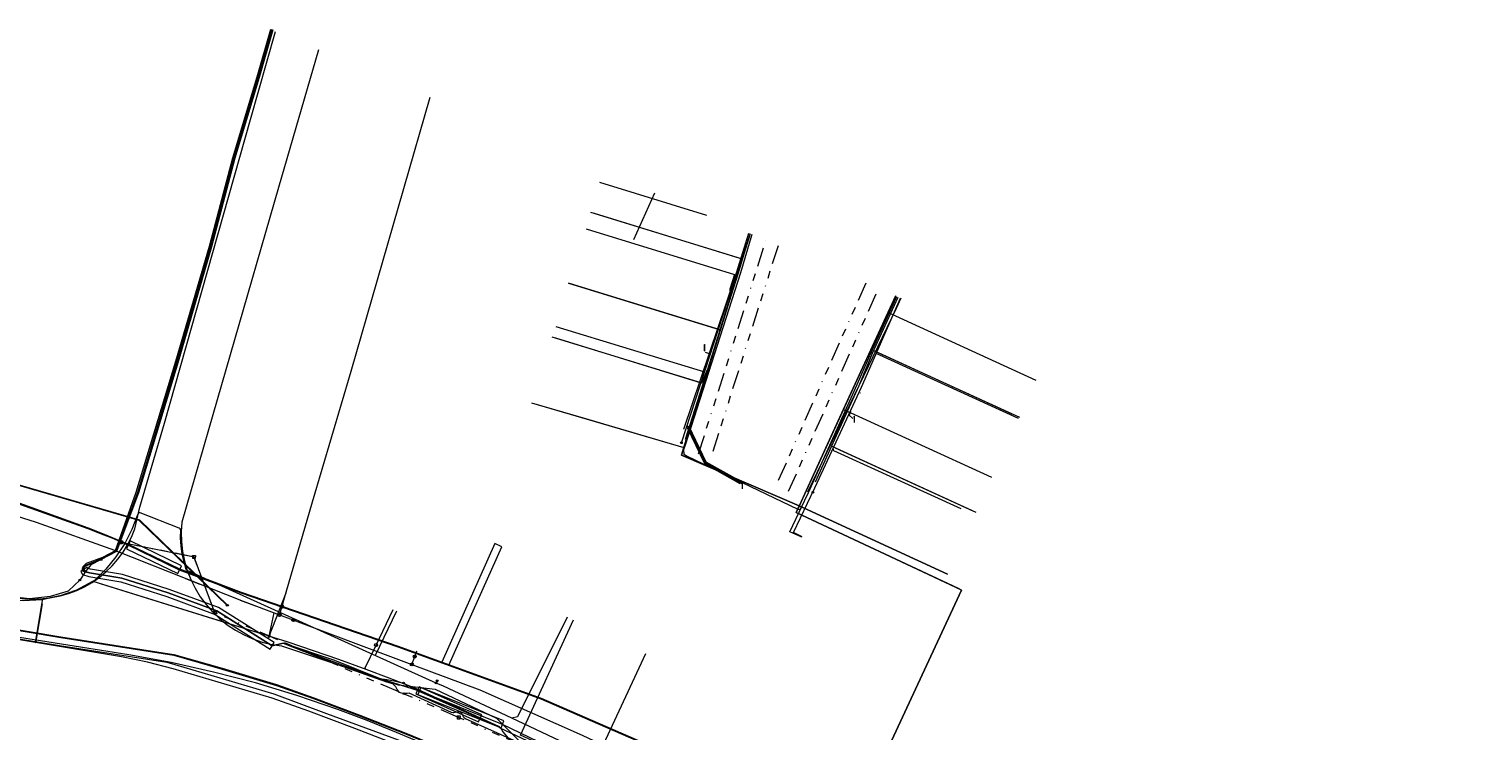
# Model space of a CAD drawing. Header units: metres. Extents: x 151922 to 154458, y 463415 to 464223.
# Tile 41 of 164: x 152121 to 152311, y 464131 to 464223. Entities that reach past the tile are written whole.
import ezdxf
from ezdxf.enums import TextEntityAlignment as Align
from ezdxf.lldxf.tags import DXFTag

# ---------------------------------------------------------------- set-up
doc = ezdxf.new("R2010")
doc.units = ezdxf.units.M
doc.linetypes.add('RI-OVERIG-SO', pattern=[17, 5, -2, 2, -2, 0, -2, 2, -2])
doc.layers.get('0').update_dxf_attribs({"lineweight": 9})
for name, color, linetype, lineweight in [('B-PV-KL-DATA-G', 90, 'KL-DATA-SO', 9), ('B-PV-KL-DATA_HULPSTUK-S', 90, 'Continuous', 9), ('B-PV-KL-DATA_KABELBED-G', 90, 'Continuous', 9), ('B-PV-KL-DATA_MANTELBUIS-G', 90, 'Continuous', 9), ('B-PV-KL-ET_HS-G', 10, 'KL-HS-SO', 9), ('B-PV-KL-ET_HS_MANTELBUIS-G', 10, 'Continuous', 9), ('B-PV-KL-ET_LS-G', 190, 'KL-LS-SO', 9), ('B-PV-KL-ET_LS-S', 190, 'Continuous', 9), ('B-PV-KL-ET_LS_HULPSTUK-S', 190, 'Continuous', 9), ('B-PV-KL-ET_LS_MANTELBUIS-G', 190, 'Continuous', 9), ('B-PV-KL-ET_MS-G', 130, 'KL-MS-SO', 9), ('B-PV-KL-ET_MS_HULPSTUK-S', 130, 'Continuous', 9), ('B-PV-KL-ET_MS_MANTELBUIS-G', 130, 'Continuous', 9), ('B-PV-KL-GAS_HD-G', 30, 'KL-GAS_HD-SO', 9), ('B-PV-KL-GAS_HD_HULPSTUK-S', 30, 'Continuous', 9), ('B-PV-KL-GAS_LD-G', 50, 'KL-GAS_LD-SO', 9), ('B-PV-KL-GAS_LD_HULPSTUK-S', 50, 'Continuous', 9), ('B-PV-KL-GAS_LD_MANTELBUIS-G', 50, 'Continuous', 9), ('B-PV-KL-WATER-G', 170, 'KL-WATER-SO', 9), ('B-PV-KL-WATER_HULPSTUK-S', 170, 'Continuous', 9), ('B-PV-OG-INFO-G', 7, 'Continuous', 9), ('B-PV-RI-DRUK-G', 210, 'RI-PERS-SO', 9), ('B-PV-RI-PERSLEIDING_HULPSTUK-S', 210, 'Continuous', 9), ('B-PV-RI-VRIJVERVAL-G', 210, 'RI-OVERIG-SO', 9), ('B-PV-RI-VRIJVERVAL_HULPSTUK-S', 210, 'Continuous', 9)]:
    doc.layers.add(name, color=color, linetype=linetype, lineweight=lineweight)
doc.styles.add('NLCS-ISO', font='txt')
doc.styles.get("Standard").update_dxf_attribs({"font": 'arial.ttf'})
tags = doc.linetypes.add('KL-DATA-SO', pattern='A,4,-1,[101,NLCS.SHX,S=0.5,R=0,X=0,Y=0],-1,4,-1,["D",Standard,S=1,R=0,X=-0.25,Y=-0.5],-1.5', length=12.5).pattern_tags.tags
tags[18] = DXFTag(74, 10)
tags = doc.linetypes.add('KL-GAS_HD-SO', pattern='A,4,-1,[69,NLCS.SHX,S=0.5,R=0,X=0,Y=0],-1,4,-1,["H",Standard,S=1,R=0,X=0,Y=-0.5],-2', length=13).pattern_tags.tags
tags[18] = DXFTag(74, 10)
tags = doc.linetypes.add('KL-GAS_LD-SO', pattern='A,4,-1,[69,NLCS.SHX,S=0.5,R=0,X=0,Y=0],-1,4,-1,["L",Standard,S=1,R=0,X=0.25,Y=-0.5],-2', length=13).pattern_tags.tags
tags[18] = DXFTag(74, 10)
tags = doc.linetypes.add('KL-HS-SO', pattern='A,4,-1,[103,NLCS.SHX,S=0.75,R=0,X=0,Y=0],-1,4,-1,["H",Standard,S=1,R=0,X=0,Y=-0.5],-2', length=13).pattern_tags.tags
tags[18] = DXFTag(74, 10)
tags = doc.linetypes.add('KL-LS-SO', pattern='A,4,-1,[103,NLCS.SHX,S=0.75,R=0,X=0,Y=0],-1,4,-1,["L",Standard,S=1,R=0,X=0,Y=-0.5],-2', length=13).pattern_tags.tags
tags[18] = DXFTag(74, 10)
tags = doc.linetypes.add('KL-MS-SO', pattern='A,4,-1,[103,NLCS.SHX,S=0.75,R=0,X=0,Y=0],-1,4,-1,["M",Standard,S=1,R=0,X=0,Y=-0.5],-2', length=13).pattern_tags.tags
tags[18] = DXFTag(74, 10)
doc.linetypes.add('KL-WATER-SO', pattern='A,7,-0.5,[168,NLCS.SHX,S=0.75,R=0,X=0.75,Y=0],-2', length=9.5)
tags = doc.linetypes.add('RI-PERS-SO', pattern='A,7,-2,["P",Standard,S=1.8,R=0,X=-0.5,Y=-0.9],-2,7,-2,[102,NLCS.SHX,S=1,R=180,X=0,Y=0],-2', length=22).pattern_tags.tags
tags[6] = DXFTag(74, 10)

# ---------------------------------------------------------------- blocks, each defined once
blk = doc.blocks.new('SKL-WTB_HULP_MOF-SO')
at = {"linetype": 'ByBlock', "lineweight": 18}
h = blk.add_hatch(color=0, dxfattribs=at)
h.dxf.hatch_style = 1
h.paths.add_polyline_path([(-0.5625, 0, 1), (0.5625, 0, 1)])
at = {"color": 0, "linetype": 'ByBlock', "lineweight": 18}
blk.add_circle((0, 0), 0.5625, dxfattribs=at)
at = {"color": 0, "linetype": 'ByBlock', "lineweight": 18, "style": 'NLCS-ISO', "flags": 1}
for tag, p in [('TYPE', (1.5, 0)), ('OMSCHRIJVING', (1.5, -3)), ('LABEL', (1.5, -1.5))]:
    blk.add_attdef(tag, p, '', height=1, dxfattribs=at)
blk = doc.blocks.new('SKL-WTB_HULP_AFSLUITER-SO')
at = {"color": 0, "linetype": 'ByBlock', "lineweight": 18}
blk.add_lwpolyline([(0, 0.8), (0, -0.8)], dxfattribs=at)
blk.add_circle((0, 0), 1, dxfattribs=at)
at = {"color": 0, "linetype": 'ByBlock', "lineweight": 18, "style": 'NLCS-ISO', "flags": 1}
for tag, p in [('TYPE', (1.5, 0)), ('OMSCHRIJVING', (1.5, -3)), ('LABEL', (1.5, -1.5))]:
    blk.add_attdef(tag, p, '', height=1, dxfattribs=at)
blk = doc.blocks.new('SKL-WTB_HULP_T STUK-SO')
at = {"color": 0, "linetype": 'ByBlock', "lineweight": 18}
blk.add_circle((0, 0), 1, dxfattribs=at)
at = {"color": 0, "linetype": 'ByBlock', "lineweight": -2, "style": 'NLCS-ISO'}
blk.add_text('T', height=1, dxfattribs=at).set_placement((0, 0), align=Align.MIDDLE_CENTER)
at = {"color": 0, "linetype": 'ByBlock', "lineweight": 18, "style": 'NLCS-ISO', "flags": 1}
for tag, p in [('TYPE', (1.5, 0)), ('OMSCHRIJVING', (1.5, -3)), ('LABEL', (1.5, -1.5))]:
    blk.add_attdef(tag, p, '', height=1, dxfattribs=at)
blk = doc.blocks.new('SKL-WTB_HULP_KB MEETPUNT-SO')
at = {"linetype": 'ByBlock', "lineweight": 18}
h = blk.add_hatch(color=0, dxfattribs=at)
h.dxf.hatch_style = 1
h.paths.add_polyline_path([(0.6, 1.04), (0.26, 0.78), (0.54, 0.61)])
at = {"color": 0, "linetype": 'ByBlock', "lineweight": 18}
for points in [[(-0.4, -0.69), (0.4, 0.69)], [(0.6, 1.04), (0.26, 0.78)], [(0.26, 0.78), (0.54, 0.61)], [(0.6, 1.04), (0.54, 0.61)], [(0, -0.25), (0, -0.8)]]:
    blk.add_lwpolyline(points, dxfattribs=at)
blk.add_circle((0, 0), 0.5, dxfattribs=at)
at = {"color": 0, "linetype": 'ByBlock', "lineweight": 18, "style": 'NLCS-ISO', "flags": 1}
for tag, p in [('TYPE', (1.5, 0)), ('OMSCHRIJVING', (1.5, -3)), ('LABEL', (1.5, -1.5))]:
    blk.add_attdef(tag, p, '', height=1, dxfattribs=at)
blk = doc.blocks.new('SKL-WTB_HULP_SIFON-SO')
at = {"linetype": 'ByBlock', "lineweight": 18}
h = blk.add_hatch(color=0, dxfattribs=at)
h.dxf.hatch_style = 1
h.paths.add_polyline_path([(0.13, -0.53), (-0.13, -0.53), (-0.13, -0.8), (0.13, -0.8)])
at = {"color": 0, "linetype": 'ByBlock', "lineweight": 18}
blk.add_lwpolyline([(0.33, 0.8), (0.33, -0.53), (-0.33, -0.53), (-0.33, 0.8)], dxfattribs=at)
blk.add_lwpolyline([(0.13, -0.8), (-0.13, -0.8), (-0.13, -0.53), (0.13, -0.53)], close=True, dxfattribs=at)
blk.add_circle((0, 0), 1, dxfattribs=at)
at = {"color": 0, "linetype": 'ByBlock', "lineweight": 18, "style": 'NLCS-ISO', "flags": 1}
for tag, p in [('TYPE', (1.5, 0)), ('OMSCHRIJVING', (1.5, -3)), ('LABEL', (1.5, -1.5))]:
    blk.add_attdef(tag, p, '', height=1, dxfattribs=at)
blk = doc.blocks.new('SRI-HULP_MANGAT-SO')
at = {"linetype": 'ByBlock', "lineweight": 18}
h = blk.add_hatch(color=0, dxfattribs=at)
h.dxf.hatch_style = 1
edge = h.paths.add_edge_path()
edge.add_arc((0.38, 0), 0.0646, -90, 90, ccw=False)
edge.add_line((0.38, -0.06), (-0.38, -0.06))
edge.add_arc((-0.38, 0), 0.0646, 90, 270, ccw=False)
edge.add_line((-0.38, 0.06), (0.38, 0.06))
at = {"color": 0, "linetype": 'ByBlock', "lineweight": 18}
blk.add_lwpolyline([(0.38, 0.06, -1), (0.38, -0.06), (-0.38, -0.06, -1), (-0.38, 0.06)], format="xyb", close=True, dxfattribs=at)
blk.add_ellipse((0, 0), major_axis=(-0.75, 0), ratio=0.666667, dxfattribs=at)
at = {"color": 0, "linetype": 'ByBlock', "lineweight": 18, "style": 'NLCS-ISO', "flags": 1}
for tag, p in [('TYPE', (1.75, 0)), ('OMSCHRIJVING', (1.75, -3)), ('LABEL', (1.75, -1.5))]:
    blk.add_attdef(tag, p, '', height=1, dxfattribs=at)
blk = doc.blocks.new('SKL-WTB_HULP_OVERIG-SO')
at = {"color": 0, "linetype": 'ByBlock', "lineweight": 18}
for points in [[(-0.14, 0.14), (0.14, -0.14)], [(0.14, 0.14), (-0.14, -0.14)]]:
    blk.add_lwpolyline(points, dxfattribs=at)
at = {"color": 0, "linetype": 'ByBlock', "lineweight": 18, "style": 'NLCS-ISO', "flags": 1}
for tag, p in [('TYPE', (1.5, 0)), ('OMSCHRIJVING', (1.5, -3)), ('LABEL', (1.5, -1.5))]:
    blk.add_attdef(tag, p, '', height=1, dxfattribs=at)
blk = doc.blocks.new('SRI-HULP_AFVOER_OPVANG-SO')
at = {"color": 0, "linetype": 'ByBlock', "lineweight": 18}
blk.add_lwpolyline([(-0.75, -1), (-1, 1), (1, 1), (0.75, -1)], close=True, dxfattribs=at)
at = {"color": 0, "linetype": 'ByBlock', "lineweight": 18, "style": 'NLCS-ISO', "flags": 1}
for tag, p in [('TYPE', (1.5, 0)), ('OMSCHRIJVING', (1.5, -3)), ('LABEL', (1.5, -1.5))]:
    blk.add_attdef(tag, p, '', height=1, dxfattribs=at)
blk = doc.blocks.new('SKL-ET_LS_MAST-SO')
for p, q in [((-0.05, 2.07), (0.05, 2.07)), ((-0.05, -2), (0.05, -2))]:
    blk.add_line(p, q)
for points in [[(-0.18, 1.76), (-0.22, 1.76), (-0.22, 1.84), (-0.18, 1.84), (-0.18, 1.79)], [(-0.18, 1.49), (-0.22, 1.49), (-0.22, 1.57), (-0.18, 1.57), (-0.18, 1.52)], [(-0.18, 1.79), (-0.05, 1.79)], [(-0.18, 1.76), (-0.05, 1.76)], [(-0.18, 1.52), (-0.05, 1.52)], [(-0.18, 1.49), (-0.05, 1.49)], [(-0.05, -2), (-0.05, 2.07)], [(0.05, -2), (0.05, 2.07)], [(0.18, 1.92), (0.05, 1.92)], [(0.18, 1.89), (0.05, 1.89)], [(0.18, 1.66), (0.05, 1.66)], [(0.18, 1.63), (0.05, 1.63)], [(0.18, 1.39), (0.05, 1.39)], [(0.18, 1.36), (0.05, 1.36)], [(0.18, 1.89), (0.22, 1.89), (0.22, 1.97), (0.18, 1.97), (0.18, 1.92)], [(0.18, 1.63), (0.22, 1.63), (0.22, 1.71), (0.18, 1.71), (0.18, 1.66)], [(0.18, 1.36), (0.22, 1.36), (0.22, 1.44), (0.18, 1.44), (0.18, 1.39)]]:
    blk.add_lwpolyline(points)

msp = doc.modelspace()

# ---------------------------------------------------------------- linework, layer by layer
at = {"layer": 'B-PV-KL-DATA-G', "ltscale": 0.5, "flags": 128}
for points in [[(152152.508, 464223.255), (152150.716, 464217.013), (152147.533, 464206.432), (152144.469, 464194.839), (152140.074, 464179.737), (152134.886, 464162.592), (152131.995, 464154.88), (152129.988, 464153.838)], [(152195.319, 464203.307), (152209.318, 464198.985)], [(152202.531, 464201.884), (152199.779, 464195.741)], [(152230.478, 464109.603), (152230.183, 464108.976), (152229.419, 464109.374), (152225.01, 464111.613), (152242.775, 464149.837), (152242.347, 464150.032), (152221.095, 464160.001), (152221.214, 464160.27), (152221.482, 464160.855), (152206.052, 464167.521), (152215.047, 464196.537)], [(152215.047, 464196.537), (152206.052, 464167.521), (152221.482, 464160.855), (152221.214, 464160.27), (152221.095, 464160.001), (152242.347, 464150.032), (152242.775, 464149.837), (152225.01, 464111.613), (152229.419, 464109.374), (152230.183, 464108.976), (152230.478, 464109.603)], [(152215.047, 464196.537), (152206.052, 464167.521), (152221.482, 464160.855), (152221.214, 464160.27), (152221.095, 464160.001), (152242.347, 464150.032), (152242.775, 464149.837), (152225.01, 464111.613), (152229.419, 464109.374), (152230.183, 464108.976), (152230.478, 464109.603)], [(152215.047, 464196.537), (152206.052, 464167.521), (152221.482, 464160.855), (152221.214, 464160.27), (152221.095, 464160.001), (152242.347, 464150.032), (152242.775, 464149.837), (152225.01, 464111.613), (152229.419, 464109.374), (152230.183, 464108.976), (152230.478, 464109.603)], [(152206.368, 464170.916), (152213.106, 464190.842), (152214.894, 464196.603)], [(152230.478, 464109.603), (152230.183, 464108.976), (152229.419, 464109.374), (152225.01, 464111.613), (152242.775, 464149.837), (152242.347, 464150.032), (152221.095, 464160.001), (152221.214, 464160.27), (152221.482, 464160.855), (152206.052, 464167.521), (152211.139, 464183.929), (152191.224, 464190.064)], [(152234.095, 464188.4), (152221.214, 464160.27), (152221.095, 464160.001), (152242.347, 464150.032), (152242.775, 464149.837), (152225.01, 464111.613), (152229.419, 464109.374), (152230.183, 464108.976), (152230.478, 464109.603)], [(152234.095, 464188.4), (152221.214, 464160.27), (152221.095, 464160.001), (152242.347, 464150.032), (152242.775, 464149.837), (152225.01, 464111.613), (152229.419, 464109.374), (152230.183, 464108.976), (152230.478, 464109.603)], [(152234.095, 464188.4), (152221.214, 464160.27), (152221.095, 464160.001), (152242.347, 464150.032), (152242.775, 464149.837), (152225.01, 464111.613), (152229.419, 464109.374), (152230.183, 464108.976), (152230.478, 464109.603)], [(152234.809, 464188.095), (152234.193, 464186.743), (152222.576, 464162.685)], [(152252.558, 464177.305), (152233.096, 464186.219), (152221.214, 464160.27), (152221.095, 464160.001), (152242.347, 464150.032), (152242.775, 464149.837), (152225.01, 464111.613), (152229.419, 464109.374), (152230.183, 464108.976), (152230.478, 464109.603)], [(152186.396, 464174.381), (152206.369, 464168.541), (152206.052, 464167.521), (152221.482, 464160.855), (152221.214, 464160.27), (152221.095, 464160.001), (152242.347, 464150.032), (152242.775, 464149.837), (152225.01, 464111.613), (152229.419, 464109.374), (152230.183, 464108.976), (152230.478, 464109.603)], [(152246.728, 464164.575), (152227.265, 464173.485), (152221.214, 464160.27), (152221.095, 464160.001), (152242.347, 464150.032), (152242.775, 464149.837), (152225.01, 464111.613), (152229.419, 464109.374), (152230.183, 464108.976), (152230.478, 464109.603)], [(152007.145, 464167.764), (152048.263, 464160.77), (152117.84, 464149.02), (152120.598, 464148.748), (152123.355, 464149.016), (152125.713, 464149.725), (152127.196, 464151.147)], [(152230.478, 464109.603), (152230.183, 464108.976), (152229.419, 464109.374), (152225.01, 464111.613), (152242.775, 464149.837), (152242.347, 464150.032), (152221.095, 464160.001), (152221.214, 464160.27), (152221.482, 464160.855), (152240.93, 464151.935)], [(152129.988, 464153.838), (152128.644, 464153.144), (152127.945, 464152.276), (152127.196, 464151.147)], [(152129.988, 464153.838), (152127.929, 464152.956), (152127.514, 464152.672), (152127.487, 464152.471), (152127.54, 464152.349), (152127.843, 464152.233), (152128.474, 464152.095), (152132.682, 464151.41), (152138.755, 464149.454), (152145.152, 464147.094), (152152.396, 464142.527), (152153.867, 464142.889), (152160.612, 464140.226), (152167.401, 464137.802), (152168.167, 464137.584), (152168.55, 464137.215), (152168.772, 464136.756), (152168.993, 464136.436), (152169.669, 464136.26)], [(152230.478, 464109.603), (152230.183, 464108.976), (152229.419, 464109.374), (152208.743, 464119.873), (152184.949, 464130.82), (152191.895, 464145.916)], [(152230.478, 464109.603), (152230.183, 464108.976), (152229.419, 464109.374), (152208.743, 464119.873), (152194.397, 464126.473), (152201.361, 464141.54)], [(152197.675, 464129.509), (152195.575, 464124.989), (152191.973, 464126.558), (152177.754, 464132.957), (152177.631, 464133.038), (152177.541, 464133.135), (152177.274, 464133.634), (152177.181, 464133.749), (152177.051, 464133.821), (152176.92, 464133.858), (152176.771, 464133.858), (152176.206, 464133.739), (152176.065, 464133.735), (152175.93, 464133.777), (152170.364, 464136.335), (152170.106, 464136.26), (152169.669, 464136.26)]]:
    msp.add_lwpolyline(points, dxfattribs=at)
at = {"layer": 'B-PV-KL-DATA_KABELBED-G', "ltscale": 0.5, "flags": 128}
for points in [[(152121.389, 464142.97), (152121.83, 464145.595), (152122.359, 464148.75), (152123.493, 464148.869), (152124.614, 464149.082), (152125.713, 464149.388), (152126.783, 464149.784), (152127.815, 464150.269), (152128.804, 464150.837), (152129.742, 464151.486), (152130.623, 464152.211), (152131.44, 464153.007), (152132.188, 464153.868), (152132.862, 464154.789), (152133.456, 464155.763), (152133.968, 464156.782), (152134.392, 464157.841), (152135.069, 464160.712), (152138.287, 464171.711), (152149.546, 464211.518), (152152.849, 464223.07)], [(152158.461, 464220.672), (152153.255, 464202.591), (152140.57, 464158.736), (152140.491, 464157.455), (152140.523, 464156.173), (152140.667, 464154.898), (152140.921, 464153.64), (152141.283, 464152.409), (152141.751, 464151.215), (152142.321, 464150.065), (152142.989, 464148.969), (152143.749, 464147.936), (152144.596, 464146.972), (152145.524, 464146.086), (152146.525, 464145.284), (152147.592, 464144.571), (152148.717, 464143.954), (152149.891, 464143.437), (152151.106, 464143.024), (152152.352, 464142.718), (152153.62, 464142.522), (152168.903, 464137.423), (152173.769, 464136.857), (152181.811, 464133.044), (152185.279, 464129.577)], [(152195.319, 464203.307), (152209.323, 464198.983)], [(152211.139, 464183.929), (152215.047, 464196.537)], [(152191.224, 464190.064), (152211.139, 464183.929)], [(152234.095, 464188.4), (152233.096, 464186.219)], [(152233.096, 464186.219), (152227.265, 464173.485)], [(152252.558, 464177.305), (152233.096, 464186.219)], [(152206.369, 464168.541), (152211.139, 464183.929)], [(152229.513, 464175.659), (152229.481, 464175.674)], [(152186.396, 464174.381), (152193.155, 464172.405)], [(152193.155, 464172.405), (152206.369, 464168.541)], [(152227.265, 464173.485), (152221.482, 464160.855)], [(152246.728, 464164.575), (152227.265, 464173.485)], [(152213.405, 464164.345), (152206.052, 464167.521), (152206.369, 464168.541)], [(152221.482, 464160.855), (152213.405, 464164.345)], [(152121.389, 464142.97), (152066.512, 464152.18), (152015.269, 464160.78), (152005.382, 464162.31)], [(152222.478, 464159.352), (152221.095, 464160.001), (152221.482, 464160.855)], [(152240.93, 464151.935), (152221.482, 464160.855)], [(152223.383, 464158.928), (152222.478, 464159.352)], [(152225.01, 464111.613), (152242.775, 464149.837), (152223.383, 464158.928)], [(152122.239, 464148.036), (152121.415, 464143.128)], [(152194.397, 464126.473), (152184.949, 464130.82), (152191.895, 464145.916)], [(152314.7, 464050.963), (152288.081, 464066.618), (152253.975, 464086.846), (152220.752, 464105.987), (152207.78, 464112.804), (152205.421, 464113.929), (152200.491, 464116.203), (152196.807, 464117.874), (152192.072, 464119.87), (152190.724, 464120.45), (152184.766, 464123.016), (152169.238, 464129.361), (152163.226, 464131.706), (152157.214, 464133.963), (152152.416, 464135.682), (152139.443, 464139.512), (152136.065, 464140.399), (152132.64, 464141.081), (152121.389, 464142.97)], [(152194.397, 464126.473), (152201.361, 464141.54)]]:
    msp.add_lwpolyline(points, dxfattribs=at)
at = {"layer": 'B-PV-KL-DATA_MANTELBUIS-G', "ltscale": 0.5, "flags": 128}
msp.add_lwpolyline([(152122.239, 464148.036), (152121.415, 464143.128)], dxfattribs=at)
at = {"layer": 'B-PV-KL-ET_HS-G', "ltscale": 0.5, "flags": 128}
for points in [[(152224.861, 464116.634), (152205.834, 464127.608), (152187.667, 464135.545), (152168.938, 464142.353), (152148.359, 464149.431), (152140.278, 464152.463), (152133.534, 464155.718), (152131.452, 464156.617), (152130.402, 464157.045), (152128.285, 464157.861), (152118.244, 464161.462), (152099.08, 464167.318), (152086.429, 464170.301), (152077.279, 464172.359), (152057.447, 464175.397), (152037.752, 464179.019), (152018.011, 464182.446), (152012.266, 464183.517)], [(152226.289, 464115.891), (152224.885, 464116.677), (152205.857, 464127.653), (152187.686, 464135.591), (152168.955, 464142.4), (152148.376, 464149.478), (152140.289, 464152.512), (152133.554, 464155.763), (152132.516, 464156.22), (152130.421, 464157.092), (152128.302, 464157.907), (152118.26, 464161.509), (152099.093, 464167.366), (152086.44, 464170.35), (152077.288, 464172.408), (152057.455, 464175.446), (152037.761, 464179.068), (152018.02, 464182.495), (152012.281, 464183.565)], [(152224.909, 464116.72), (152205.88, 464127.698), (152187.705, 464135.637), (152168.972, 464142.447), (152148.393, 464149.525), (152140.3, 464152.561), (152133.565, 464155.813), (152133.575, 464155.809), (152132.536, 464156.266), (152130.439, 464157.138), (152128.32, 464157.954), (152118.276, 464161.556), (152099.106, 464167.414), (152086.451, 464170.399), (152077.297, 464172.457), (152057.463, 464175.495), (152037.77, 464179.117), (152018.029, 464182.544), (152012.297, 464183.613)], [(152005.521, 464162.766), (152041.862, 464156.891), (152081.842, 464150.835), (152124.685, 464143.598), (152139.508, 464141.308), (152145.845, 464139.482), (152152.962, 464137.339), (152157.815, 464135.6), (152163.85, 464133.334), (152169.884, 464130.981), (152185.441, 464124.625), (152192.755, 464121.474), (152197.506, 464119.472), (152201.216, 464117.789), (152206.161, 464115.508), (152212.65, 464112.417), (152221.556, 464107.365), (152254.78, 464088.223), (152288.892, 464067.991), (152314.733, 464052.806)], [(152005.552, 464162.862), (152041.878, 464156.989), (152081.858, 464150.933), (152124.701, 464143.696), (152139.53, 464141.406), (152145.873, 464139.578), (152152.994, 464137.435), (152157.849, 464135.694), (152163.886, 464133.428), (152169.922, 464131.073), (152185.479, 464124.717), (152192.795, 464121.566), (152197.546, 464119.564), (152201.258, 464117.879), (152206.203, 464115.598), (152212.696, 464112.505), (152221.606, 464107.451), (152254.83, 464088.309), (152288.942, 464068.077), (152314.733, 464052.921)], [(152314.733, 464052.864), (152288.917, 464068.034), (152254.805, 464088.266), (152221.581, 464107.408), (152212.673, 464112.461), (152206.182, 464115.553), (152201.237, 464117.834), (152197.526, 464119.518), (152192.775, 464121.52), (152185.46, 464124.671), (152169.903, 464131.027), (152163.868, 464133.381), (152157.832, 464135.647), (152152.978, 464137.387), (152145.859, 464139.53), (152139.519, 464141.357), (152124.693, 464143.647), (152119.615, 464144.505)]]:
    msp.add_lwpolyline(points, dxfattribs=at)
at = {"layer": 'B-PV-KL-ET_HS_MANTELBUIS-G', "ltscale": 0.5, "flags": 128}
for points in [[(152133.305, 464155.245), (152140.037, 464151.996), (152140.537, 464153.032), (152133.805, 464156.281), (152133.305, 464155.245)], [(152181.608, 464155.92), (152174.652, 464140.398), (152175.564, 464139.99), (152182.52, 464155.512), (152181.608, 464155.92)]]:
    msp.add_lwpolyline(points, dxfattribs=at)
at = {"layer": 'B-PV-KL-ET_LS-G', "ltscale": 0.5, "flags": 128}
for points in [[(152197.816, 464126.531), (152197.711, 464126.275), (152196.833, 464126.728), (152196.266, 464126.789), (152195.99, 464126.421), (152195.703, 464126.28), (152195.388, 464126.285), (152187.326, 464129.957), (152182.594, 464132.223), (152171.699, 464136.598), (152166.453, 464138.241), (152160.634, 464140.583), (152153.867, 464142.889), (152152.396, 464142.527), (152145.152, 464147.094), (152138.755, 464149.454), (152132.682, 464151.41), (152128.474, 464152.095), (152127.885, 464152.289), (152127.631, 464152.538), (152127.624, 464152.912), (152128.075, 464153.341), (152130.213, 464154.168), (152131.859, 464155.028), (152134.601, 464162.687), (152139.786, 464179.822), (152144.18, 464194.919), (152147.245, 464206.514), (152150.428, 464217.098), (152152.229, 464223.374)], [(152193.539, 464197.203), (152213.003, 464191.183), (152212.377, 464189.284), (152212.421, 464188.747)], [(152206.041, 464169.143), (152213.338, 464191.567), (152214.864, 464196.616)], [(152223.274, 464162.652), (152229.633, 464176.418), (152234.766, 464188.113)], [(152189.59, 464184.391), (152209.064, 464178.433)], [(152209.648, 464180.227), (152209.553, 464180.258), (152209.725, 464180.787), (152209.185, 464180.991)], [(152250.21, 464172.33), (152231.581, 464180.857)], [(152228.197, 464173.308), (152228.024, 464172.755), (152228.523, 464172.311)], [(152206.798, 464171.468), (152209.19, 464166.514), (152214.019, 464163.776)], [(152242.73, 464160.498), (152226.007, 464168.091), (152225.951, 464168.446)], [(152221.849, 464156.831), (152220.718, 464157.375), (152223.485, 464163.156), (152223.503, 464163.147)], [(152173.898, 464137.647), (152141.269, 464152.391), (152141.198, 464152.458), (152141.152, 464152.544), (152140.854, 464153.539), (152140.63, 464154.553), (152140.482, 464155.582), (152140.41, 464156.618), (152140.413, 464157.711), (152140.353, 464157.859), (152140.224, 464157.955), (152135.114, 464159.939), (152135.006, 464159.94), (152134.905, 464159.903), (152134.823, 464159.832), (152134.793, 464159.786), (152134.027, 464157.784), (152133.077, 464155.923), (152131.933, 464154.174), (152130.609, 464152.558), (152129.12, 464151.092), (152127.111, 464149.956), (152124.949, 464149.149), (152122.687, 464148.691), (152120.382, 464148.594), (152118.088, 464148.858), (152080.866, 464155.164)], [(152152.013, 464143.77), (152154.23, 464149.489)], [(152152.013, 464143.77), (152152.652, 464146.847)], [(152168.701, 464147.063), (152165.911, 464141.254)], [(152191.083, 464146.291), (152184.569, 464133.196), (152183.813, 464133.032)], [(152173.898, 464137.647), (152174.034, 464137.95)], [(152196.416, 464127.12), (152183.813, 464133.032), (152174.875, 464137.229), (152173.898, 464137.647)]]:
    msp.add_lwpolyline(points, dxfattribs=at)
at = {"layer": 'B-PV-KL-ET_LS_MANTELBUIS-G', "ltscale": 0.5, "flags": 128}
for points in [[(152213.832, 464164.054), (152209.305, 464166.621), (152207.064, 464171.263), (152206.794, 464171.133), (152209.075, 464166.407), (152213.684, 464163.794), (152213.832, 464164.054)], [(152133.305, 464155.245), (152140.037, 464151.996), (152140.537, 464153.032), (152133.805, 464156.281), (152133.305, 464155.245)], [(152181.608, 464155.92), (152174.652, 464140.398), (152175.564, 464139.99), (152182.52, 464155.512), (152181.608, 464155.92)], [(152128.153, 464152.817), (152127.306, 464152.285), (152127.563, 464151.877), (152128.36, 464151.608), (152132.567, 464150.922), (152138.6, 464148.974), (152144.928, 464146.642), (152152.13, 464142.104), (152152.663, 464142.95), (152145.372, 464147.544), (152138.927, 464149.919), (152132.803, 464151.897), (152128.602, 464152.581), (152128.22, 464152.71), (152128.153, 464152.817)], [(152171.246, 464136.226), (152179.456, 464132.55), (152179.864, 464133.462), (152171.654, 464137.138), (152171.246, 464136.226)], [(152171.511, 464136.142), (152182.406, 464131.76), (152182.779, 464132.688), (152171.884, 464137.07), (152171.511, 464136.142)]]:
    msp.add_lwpolyline(points, dxfattribs=at)
at = {"layer": 'B-PV-KL-ET_MS-G', "ltscale": 0.5, "flags": 128}
for points in [[(152152.368, 464223.315), (152150.572, 464217.056), (152147.389, 464206.473), (152144.325, 464194.879), (152139.93, 464179.779), (152134.744, 464162.64), (152131.98, 464154.922), (152130.277, 464154.032), (152127.908, 464153.044), (152127.72, 464152.887), (152127.719, 464152.548), (152127.885, 464152.289), (152128.474, 464152.095), (152132.682, 464151.41), (152138.755, 464149.454), (152145.152, 464147.094), (152152.396, 464142.527), (152153.867, 464142.889), (152166.453, 464138.241), (152167.413, 464138.124), (152168.385, 464137.955), (152169.609, 464137.647)], [(152195.524, 464118.823), (152192.388, 464120.242), (152189.262, 464121.684), (152186.147, 464123.151), (152183.043, 464124.641), (152179.952, 464126.156), (152176.227, 464127.896), (152172.471, 464129.571), (152168.687, 464131.179), (152164.874, 464132.718), (152161.033, 464134.189), (152155.659, 464136.021), (152150.222, 464137.657), (152144.729, 464139.093), (152139.187, 464140.328), (152133.603, 464141.359), (152094.432, 464147.542), (152042.087, 464156.19), (152028.129, 464158.532)], [(152169.609, 464137.647), (152171.45, 464136.682), (152182.126, 464131.896), (152182.232, 464131.822), (152182.41, 464131.635), (152182.624, 464131.26), (152183.327, 464130.417), (152184.177, 464129.723), (152185.142, 464129.2), (152191.811, 464126.192), (152197.055, 464123.906), (152199.306, 464128.752)]]:
    msp.add_lwpolyline(points, dxfattribs=at)
at = {"layer": 'B-PV-KL-ET_MS_MANTELBUIS-G', "ltscale": 0.5, "flags": 128}
for points in [[(152128.153, 464152.817), (152127.306, 464152.285), (152127.563, 464151.877), (152128.36, 464151.608), (152132.567, 464150.922), (152138.6, 464148.974), (152144.928, 464146.642), (152152.13, 464142.104), (152152.663, 464142.95), (152145.372, 464147.544), (152138.927, 464149.919), (152132.803, 464151.897), (152128.602, 464152.581), (152128.22, 464152.71), (152128.153, 464152.817)], [(152171.246, 464136.226), (152179.456, 464132.55), (152179.864, 464133.462), (152171.654, 464137.138), (152171.246, 464136.226)], [(152171.511, 464136.142), (152182.406, 464131.76), (152182.779, 464132.688), (152171.884, 464137.07), (152171.511, 464136.142)]]:
    msp.add_lwpolyline(points, dxfattribs=at)
at = {"layer": 'B-PV-KL-GAS_HD-G', "ltscale": 0.5, "flags": 128}
for points in [[(152153.952, 464148.528), (152157.67, 464161.388), (152162.761, 464178.528), (152173.111, 464214.453)], [(152012.234, 464183.42), (152084.94, 464168.605), (152089.966, 464167.469), (152100.56, 464164.915), (152111.06, 464161.998), (152121.452, 464158.72), (152131.725, 464155.086), (152148.585, 464148.369), (152153.387, 464146.572)], [(152153.387, 464146.572), (152153.701, 464147.659)], [(152153.701, 464147.659), (152153.952, 464148.528)], [(152153.387, 464146.572), (152170.714, 464140.088)], [(152171.1, 464141.121), (152171.375, 464141.855)], [(152170.714, 464140.088), (152171.1, 464141.121)], [(152170.714, 464140.088), (152179.641, 464136.748), (152193.05, 464130.831), (152207.584, 464123.949), (152221.93, 464116.682), (152236.412, 464108.854), (152314.733, 464062.472)]]:
    msp.add_lwpolyline(points, dxfattribs=at)
at = {"layer": 'B-PV-KL-GAS_LD-G', "ltscale": 0.5, "flags": 128}
for points in [[(152194.11, 464199.386), (152213.89, 464193.287), (152214.152, 464193.466)], [(152206.592, 464169.613), (152213.543, 464191.436), (152215.071, 464196.527)], [(152223.627, 464164.013), (152229.322, 464176.645), (152231.067, 464180.895), (152234.468, 464188.24)], [(152189.07, 464183.047), (152208.729, 464176.982), (152209.527, 464178.828)], [(152231.23, 464181.247), (152250.351, 464172.49)], [(152225.738, 464168.694), (152244.645, 464160.035)], [(152007.055, 464167.487), (152051.435, 464159.943), (152095.321, 464152.531), (152117.46, 464148.661), (152119.833, 464148.455), (152122.211, 464148.592), (152124.544, 464149.068), (152126.785, 464149.873), (152128.887, 464150.991), (152154.453, 464143.044), (152157.788, 464141.929), (152161.11, 464140.772), (152164.68, 464139.474), (152167.708, 464138.334), (152170.984, 464137.054), (152182.086, 464131.997), (152182.263, 464131.767)], [(152166.02, 464142.63), (152168.25, 464147.28)], [(152164.68, 464139.474), (152164.583, 464139.635), (152166.02, 464142.63)], [(152182.263, 464131.767), (152192.195, 464127.091), (152202.808, 464122.213), (152212.462, 464117.887), (152214.451, 464116.941), (152215.037, 464116.723), (152216.246, 464116.623), (152216.816, 464116.396)]]:
    msp.add_lwpolyline(points, dxfattribs=at)
at = {"layer": 'B-PV-KL-GAS_LD_MANTELBUIS-G', "ltscale": 0.5, "flags": 128}
for points in [[(152194.588, 464199.239), (152213.705, 464193.344)], [(152189.547, 464182.9), (152208.637, 464177.01)], [(152231.824, 464180.975), (152249.362, 464172.945)], [(152226.197, 464168.484), (152244.318, 464160.185)], [(152141.058, 464151.368), (152142.916, 464150.628)], [(152129.842, 464150.694), (152145.838, 464145.715)], [(152148.212, 464148.518), (152150.083, 464147.808)], [(152148.212, 464148.518), (152150.083, 464147.808)], [(152170.984, 464137.054), (152182.086, 464131.997)]]:
    msp.add_lwpolyline(points, dxfattribs=at)
at = {"layer": 'B-PV-KL-WATER-G', "ltscale": 0.5, "flags": 128}
for points in [[(152215.293, 464196.432), (152213.774, 464191.432), (152206.536, 464168.817), (152206.323, 464168.205), (152206.38, 464167.668), (152206.782, 464167.404), (152221.295, 464160.434), (152221.523, 464160.408), (152221.676, 464160.53), (152222.683, 464162.62), (152229.059, 464176.783), (152230.935, 464180.961), (152234.28, 464188.321)], [(152221.818, 464156.765), (152220.257, 464157.487), (152221.852, 464160.894)], [(152055.249, 464153.947), (152056.568, 464153.711), (152124.516, 464142.562), (152138.579, 464140.39), (152139.632, 464140.083), (152152.617, 464136.249), (152159.534, 464133.671), (152168.923, 464130.215), (152173.753, 464128.217), (152175.918, 464127.051), (152178.342, 464125.966)]]:
    msp.add_lwpolyline(points, dxfattribs=at)
at = {"layer": 'B-PV-OG-INFO-G', "ltscale": 0.5, "flags": 128}
msp.add_lwpolyline([(152128.153, 464152.817), (152127.306, 464152.285), (152127.563, 464151.877), (152128.36, 464151.608), (152132.567, 464150.922), (152138.6, 464148.974), (152144.928, 464146.642), (152152.13, 464142.104), (152152.663, 464142.95), (152145.372, 464147.544), (152138.927, 464149.919), (152132.803, 464151.897), (152128.602, 464152.581), (152128.22, 464152.71), (152128.153, 464152.817)], dxfattribs=at)
msp.add_lwpolyline([(152128.153, 464152.817), (152127.306, 464152.285), (152127.563, 464151.877), (152128.36, 464151.608), (152132.567, 464150.922), (152138.6, 464148.974), (152144.928, 464146.642), (152152.13, 464142.104), (152152.663, 464142.95), (152145.372, 464147.544), (152138.927, 464149.919), (152132.803, 464151.897), (152128.602, 464152.581), (152128.22, 464152.71), (152128.153, 464152.817)], dxfattribs=at)
at = {"layer": 'B-PV-RI-DRUK-G', "ltscale": 0.5, "flags": 128}
for points in [[(152094.008, 464167.031), (152097.999, 464166.033), (152103.999, 464168.033), (152135.016, 464159.028), (152146.545, 464147.865), (152146.501, 464147.819), (152134.984, 464158.972), (152104.001, 464167.967), (152098.001, 464165.967), (152093.992, 464166.969), (152094.008, 464167.031)], [(152142.17, 464154.16), (152132.59, 464156.08)], [(152144.91, 464146.86), (152142.17, 464154.16)]]:
    msp.add_lwpolyline(points, dxfattribs=at)
at = {"layer": 'B-PV-RI-VRIJVERVAL-G', "ltscale": 0.5, "flags": 128}
for points in [[(152208.3, 464167.7), (152217.113, 464195.655)], [(152218.71, 464194.972), (152210, 464167.5)], [(152230.216, 464190.057), (152218.7, 464164.1)], [(152220.1, 464162.8), (152231.879, 464189.346)], [(152142.17, 464154.16), (152132.59, 464156.08)], [(152144.91, 464146.86), (152142.17, 464154.16)], [(152176.84, 464133.13), (152144.91, 464146.86)], [(152216.93, 464115.55), (152176.84, 464133.13)]]:
    msp.add_lwpolyline(points, dxfattribs=at)

# ---------------------------------------------------------------- block references
at = {"layer": 'B-PV-KL-DATA_HULPSTUK-S', "xscale": 0.2, "yscale": 0.2, "zscale": 0.2}
for name, p in [('SKL-WTB_HULP_MOF-SO', (152129.988, 464153.838)), ('SKL-WTB_HULP_MOF-SO', (152127.196, 464151.147)), ('SKL-WTB_HULP_OVERIG-SO', (152121.389, 464142.97)), ('SKL-WTB_HULP_OVERIG-SO', (152121.389, 464142.97)), ('SKL-WTB_HULP_OVERIG-SO', (152121.389, 464142.97)), ('SKL-WTB_HULP_MOF-SO', (152169.669, 464136.26))]:
    msp.add_blockref(name, p, dxfattribs=at)
at = {"layer": 'B-PV-KL-ET_LS-S', "xscale": 0.2, "yscale": 0.2, "zscale": 0.2}
for p in [(152209.096, 464181.609), (152228.725, 464172.212), (152214.049, 464163.494)]:
    msp.add_blockref('SKL-ET_LS_MAST-SO', p, dxfattribs=at)
at = {"layer": 'B-PV-KL-ET_LS_HULPSTUK-S', "xscale": 0.2, "yscale": 0.2, "zscale": 0.2}
for name, p in [('SKL-WTB_HULP_MOF-SO', (152206.041, 464169.143)), ('SKL-WTB_HULP_MOF-SO', (152223.274, 464162.652)), ('SKL-WTB_HULP_KB MEETPUNT-SO', (152152.013, 464143.77)), ('SKL-WTB_HULP_MOF-SO', (152173.898, 464137.647)), ('SKL-WTB_HULP_MOF-SO', (152174.034, 464137.95))]:
    msp.add_blockref(name, p, dxfattribs=at)
at = {"layer": 'B-PV-KL-ET_MS_HULPSTUK-S', "xscale": 0.2, "yscale": 0.2, "zscale": 0.2}
msp.add_blockref('SKL-WTB_HULP_MOF-SO', (152169.609, 464137.647), dxfattribs=at)
at = {"layer": 'B-PV-KL-GAS_HD_HULPSTUK-S', "xscale": 0.2, "yscale": 0.2, "zscale": 0.2}
for name, p in [('SKL-WTB_HULP_AFSLUITER-SO', (152153.701, 464147.659)), ('SKL-WTB_HULP_SIFON-SO', (152155.187, 464145.898)), ('SKL-WTB_HULP_AFSLUITER-SO', (152171.1, 464141.121))]:
    msp.add_blockref(name, p, dxfattribs=at)
at = {"layer": 'B-PV-KL-GAS_LD_HULPSTUK-S', "xscale": 0.2, "yscale": 0.2, "zscale": 0.2}
for name, p in [('SKL-WTB_HULP_T STUK-SO', (152153.387, 464146.572)), ('SKL-WTB_HULP_AFSLUITER-SO', (152166.02, 464142.63)), ('SKL-WTB_HULP_T STUK-SO', (152170.714, 464140.088))]:
    msp.add_blockref(name, p, dxfattribs=at)
at = {"layer": 'B-PV-KL-WATER_HULPSTUK-S', "xscale": 0.2, "yscale": 0.2, "zscale": 0.2}
for p in [(152212.67, 464187.982), (152230.935, 464180.961), (152208.364, 464174.527), (152225.04, 464167.856), (152221.852, 464160.894)]:
    msp.add_blockref('SKL-WTB_HULP_OVERIG-SO', p, dxfattribs=at)
at = {"layer": 'B-PV-RI-PERSLEIDING_HULPSTUK-S', "xscale": 0.2, "yscale": 0.2, "zscale": 0.2}
for p in [(152132.59, 464156.08), (152142.17, 464154.16), (152144.91, 464146.86)]:
    msp.add_blockref('SRI-HULP_AFVOER_OPVANG-SO', p, dxfattribs=at)
at = {"layer": 'B-PV-RI-VRIJVERVAL_HULPSTUK-S', "xscale": 0.2, "yscale": 0.2, "zscale": 0.2}
for name, p in [('SRI-HULP_AFVOER_OPVANG-SO', (152132.59, 464156.08)), ('SRI-HULP_AFVOER_OPVANG-SO', (152142.17, 464154.16)), ('SRI-HULP_MANGAT-SO', (152146.523, 464147.842)), ('SRI-HULP_AFVOER_OPVANG-SO', (152144.91, 464146.86)), ('SRI-HULP_AFVOER_OPVANG-SO', (152176.84, 464133.13))]:
    msp.add_blockref(name, p, dxfattribs=at)

doc.saveas('drawing.dxf')
